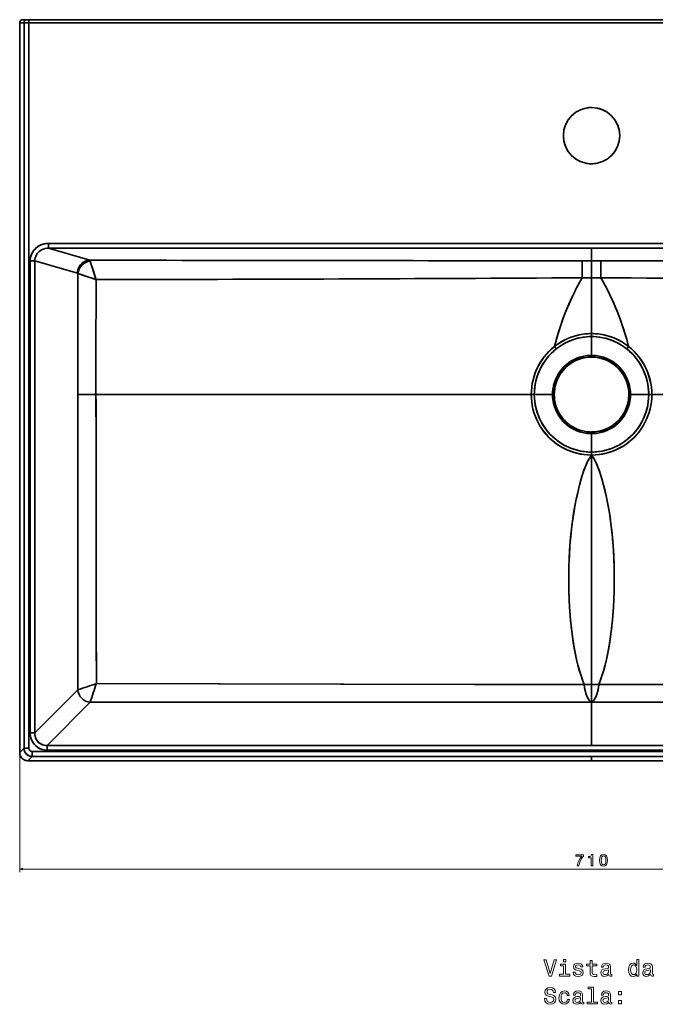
# Model space of a CAD drawing. Extents: x 239 to 1822, y 39 to 1326.
# Tile 1 of 4: x 239 to 634, y 39 to 651. Entities that reach past the tile are written whole.
import ezdxf

# ---------------------------------------------------------------- set-up
doc = ezdxf.new("R2010")
doc.units = 0

msp = doc.modelspace()

# ---------------------------------------------------------------- linework, layer by layer
at = {"color": 7, "lineweight": 35}
for p, q in [((239.33, 195.53), (239.33, 648.62)), ((239.33, 648.62), (239.33, 195.53)), ((947.7, 650.65), (241.34, 650.65)), ((242.01, 198.22), (242.01, 648.62)), ((242.01, 198.22), (242.01, 648.62)), ((944.01, 650.65), (245.03, 650.65)), ((245.03, 650.65), (944.01, 650.65)), ((944.01, 648.62), (245.03, 648.62)), ((245.03, 648.62), (245.03, 198.22)), ((245.03, 198.22), (245.03, 648.62)), ((245.03, 648.62), (944.01, 648.62)), ((257.16, 511.75), (931.88, 511.75)), ((931.88, 511.75), (257.16, 511.75)), ((594.52, 508.73), (257.16, 508.73)), ((594.52, 508.73), (257.16, 508.73)), ((257.16, 508.73), (282.92, 501.32)), ((257.16, 508.73), (282.92, 501.32)), ((594.52, 508.73), (931.88, 508.73)), ((594.52, 508.73), (931.88, 508.73)), ((245.88, 207.7), (245.88, 500.86)), ((245.88, 500.86), (245.88, 207.7)), ((248.77, 500.86), (248.77, 207.7)), ((248.77, 500.86), (248.77, 207.7)), ((248.77, 500.86), (275.21, 493.25)), ((248.77, 500.86), (275.21, 493.25)), ((594.52, 490.39), (594.52, 455.74)), ((594.52, 490.39), (594.52, 455.74)), ((557.07, 417.89), (286.73, 417.89)), ((557.07, 417.89), (286.73, 417.89)), ((631.97, 417.89), (902.31, 417.89)), ((631.97, 417.89), (902.31, 417.89)), ((594.52, 380.29), (594.52, 237.87)), ((594.52, 380.29), (594.52, 237.87)), ((275.43, 234.5), (248.77, 207.7)), ((275.43, 234.5), (248.77, 207.7)), ((283.14, 226.75), (256.47, 199.95)), ((283.14, 226.75), (256.47, 199.95)), ((594.52, 226.89), (594.52, 199.95)), ((594.52, 226.89), (594.52, 199.95)), ((247.04, 196.2), (942, 196.2)), ((942, 196.2), (247.04, 196.2)), ((256.47, 199.95), (594.52, 199.95)), ((256.47, 199.95), (594.52, 199.95)), ((932.57, 197.05), (256.47, 197.05)), ((256.47, 197.05), (932.57, 197.05)), ((932.57, 199.95), (594.52, 199.95)), ((932.57, 199.95), (594.52, 199.95)), ((594.52, 190.47), (244.36, 190.47)), ((244.36, 190.47), (594.52, 190.47)), ((594.52, 193.16), (247.04, 193.16)), ((594.52, 193.16), (247.04, 193.16)), ((594.52, 193.16), (942, 193.16)), ((594.52, 193.16), (942, 193.16)), ((594.52, 190.47), (944.68, 190.47)), ((594.52, 190.47), (944.68, 190.47))]:
    msp.add_line(p, q, dxfattribs=at)
at = {"color": 7, "lineweight": 35, "ltscale": 0.067005}
msp.add_line((239.33, 648.62), (242.01, 648.62), dxfattribs=at)
msp.add_line((239.33, 648.62), (242.01, 648.62), dxfattribs=at)
at = {"color": 7, "lineweight": 35, "ltscale": 0.066984}
for p, q in [((244.02, 650.65), (241.34, 650.65)), ((241.34, 650.65), (244.02, 650.65))]:
    msp.add_line(p, q, dxfattribs=at)
at = {"color": 7, "lineweight": 35, "ltscale": 0.075509}
for p, q in [((242.01, 648.62), (245.03, 648.62)), ((242.01, 648.62), (245.03, 648.62)), ((245.03, 198.22), (242.01, 198.22)), ((245.03, 198.22), (242.01, 198.22))]:
    msp.add_line(p, q, dxfattribs=at)
at = {"color": 7, "lineweight": 35, "ltscale": 0.025169}
for p, q in [((245.03, 650.65), (244.02, 650.65)), ((244.02, 650.65), (245.03, 650.65))]:
    msp.add_line(p, q, dxfattribs=at)
at = {"color": 7, "lineweight": 35, "ltscale": 0.0506}
msp.add_line((245.03, 650.65), (245.03, 648.62), dxfattribs=at)
msp.add_line((245.03, 650.65), (245.03, 648.62), dxfattribs=at)
at = {"color": 7, "lineweight": 35, "ltscale": 0.25175}
for p, q in [((448.5, 650.65), (438.43, 650.65)), ((438.43, 650.65), (448.5, 650.65)), ((448.5, 650.65), (458.57, 650.65)), ((458.57, 650.65), (448.5, 650.65)), ((458.57, 650.65), (468.64, 650.65)), ((468.64, 650.65), (458.57, 650.65))]:
    msp.add_line(p, q, dxfattribs=at)
at = {"color": 7, "lineweight": 35, "ltscale": 0.075612}
msp.add_line((257.16, 511.75), (257.16, 508.73), dxfattribs=at)
msp.add_line((257.16, 511.75), (257.16, 508.73), dxfattribs=at)
at = {"color": 7, "lineweight": 35, "ltscale": 0.194815}
msp.add_line((594.52, 500.93), (594.52, 508.73), dxfattribs=at)
msp.add_line((594.52, 500.93), (594.52, 508.73), dxfattribs=at)
at = {"color": 7, "lineweight": 35, "ltscale": 0.072225}
for p, q in [((245.88, 500.86), (248.77, 500.86)), ((245.88, 500.86), (248.77, 500.86)), ((245.88, 207.7), (248.77, 207.7)), ((245.88, 207.7), (248.77, 207.7))]:
    msp.add_line(p, q, dxfattribs=at)
at = {"color": 7, "lineweight": 35, "ltscale": 0.144421}
for q in [(588.74, 500.93), (588.74, 500.93), (600.3, 500.93), (600.3, 500.93)]:
    msp.add_line((594.52, 500.93), q, dxfattribs=at)
at = {"color": 7, "lineweight": 35, "ltscale": 0.263553}
msp.add_line((594.52, 500.93), (594.52, 490.39), dxfattribs=at)
msp.add_line((594.52, 500.93), (594.52, 490.39), dxfattribs=at)
at = {"color": 7, "lineweight": 35, "ltscale": 0.146175}
for p, q in [((594.52, 490.39), (588.67, 490.39)), ((588.67, 490.39), (594.52, 490.39)), ((594.52, 490.39), (600.37, 490.39)), ((600.37, 490.39), (594.52, 490.39))]:
    msp.add_line(p, q, dxfattribs=at)
at = {"color": 7, "lineweight": 35, "ltscale": 0.046114}
msp.add_line((594.52, 455.74), (594.52, 453.89), dxfattribs=at)
msp.add_line((594.52, 455.74), (594.52, 453.89), dxfattribs=at)
at = {"color": 7, "lineweight": 35, "ltscale": 0.292592}
msp.add_line((594.52, 442.19), (594.52, 453.89), dxfattribs=at)
msp.add_line((594.52, 442.19), (594.52, 453.89), dxfattribs=at)
at = {"color": 7, "lineweight": 35, "ltscale": 0.025607}
for p, q in [((594.52, 442.19), (594.52, 441.16)), ((594.52, 442.19), (594.52, 441.16)), ((594.52, 393.59), (594.52, 394.61)), ((594.52, 393.59), (594.52, 394.61))]:
    msp.add_line(p, q, dxfattribs=at)
at = {"color": 7, "lineweight": 35, "ltscale": 0.047937}
for p, q in [((557.07, 417.89), (558.99, 417.89)), ((631.97, 417.89), (630.05, 417.89))]:
    msp.add_line(p, q, dxfattribs=at)
at = {"color": 7, "lineweight": 35, "ltscale": 0.047914}
for p, q in [((557.07, 417.89), (558.99, 417.89)), ((631.97, 417.89), (630.05, 417.89))]:
    msp.add_line(p, q, dxfattribs=at)
at = {"color": 7, "lineweight": 35, "ltscale": 0.283781}
for p, q in [((558.99, 417.89), (570.34, 417.89)), ((558.99, 417.89), (570.34, 417.89)), ((630.05, 417.89), (618.7, 417.89))]:
    msp.add_line(p, q, dxfattribs=at)
at = {"color": 7, "lineweight": 35, "ltscale": 0.025481}
for p, q in [((570.34, 417.89), (571.36, 417.89)), ((618.7, 417.89), (617.68, 417.89))]:
    msp.add_line(p, q, dxfattribs=at)
at = {"color": 7, "lineweight": 35, "ltscale": 0.025479}
for p, q in [((570.34, 417.89), (571.36, 417.89)), ((618.7, 417.89), (617.68, 417.89))]:
    msp.add_line(p, q, dxfattribs=at)
at = {"color": 7, "lineweight": 35, "ltscale": 0.015443}
msp.add_line((617.68, 417.89), (618.3, 417.89), dxfattribs=at)
msp.add_line((617.68, 417.89), (618.3, 417.89), dxfattribs=at)
at = {"color": 7, "lineweight": 35, "ltscale": 0.28378}
msp.add_line((630.05, 417.89), (618.7, 417.89), dxfattribs=at)
at = {"color": 7, "lineweight": 35, "ltscale": 0.285935}
msp.add_line((594.52, 393.59), (594.52, 382.15), dxfattribs=at)
msp.add_line((594.52, 393.59), (594.52, 382.15), dxfattribs=at)
at = {"color": 7, "lineweight": 35, "ltscale": 0.046412}
msp.add_line((594.52, 380.29), (594.52, 382.15), dxfattribs=at)
msp.add_line((594.52, 380.29), (594.52, 382.15), dxfattribs=at)
at = {"color": 7, "lineweight": 35, "ltscale": 0.02552}
msp.add_line((594.52, 381.07), (594.52, 382.09), dxfattribs=at)
msp.add_line((594.52, 381.07), (594.52, 382.09), dxfattribs=at)
at = {"color": 7, "lineweight": 35, "ltscale": 0.191709}
msp.add_line((594.52, 381.07), (594.52, 373.4), dxfattribs=at)
msp.add_line((594.52, 381.07), (594.52, 373.4), dxfattribs=at)
at = {"color": 7, "lineweight": 35, "ltscale": 0.114047}
for p, q in [((589.96, 237.87), (594.52, 237.87)), ((594.52, 237.87), (589.96, 237.87)), ((594.52, 237.87), (599.08, 237.87)), ((599.08, 237.87), (594.52, 237.87))]:
    msp.add_line(p, q, dxfattribs=at)
at = {"color": 7, "lineweight": 35, "ltscale": 0.274509}
msp.add_line((594.52, 237.87), (594.52, 226.89), dxfattribs=at)
msp.add_line((594.52, 237.87), (594.52, 226.89), dxfattribs=at)
at = {"color": 7, "lineweight": 35, "ltscale": 0.094996}
msp.add_line((242.01, 198.22), (239.33, 195.53), dxfattribs=at)
msp.add_line((242.01, 198.22), (239.33, 195.53), dxfattribs=at)
at = {"color": 7, "lineweight": 35, "ltscale": 0.075883}
msp.add_line((247.04, 196.2), (247.04, 193.16), dxfattribs=at)
msp.add_line((247.04, 196.2), (247.04, 193.16), dxfattribs=at)
at = {"color": 7, "lineweight": 35, "ltscale": 0.072583}
msp.add_line((256.47, 197.05), (256.47, 199.95), dxfattribs=at)
msp.add_line((256.47, 197.05), (256.47, 199.95), dxfattribs=at)
at = {"color": 7, "lineweight": 13}
for p, q in [((239.33, 193.53), (239.33, 121.22)), ((239.33, 123.22), (949.71, 123.22))]:
    msp.add_line(p, q, dxfattribs=at)
at = {"color": 7, "lineweight": 35, "ltscale": 0.094995}
msp.add_line((247.04, 193.16), (244.36, 190.47), dxfattribs=at)
msp.add_line((247.04, 193.16), (244.36, 190.47), dxfattribs=at)
at = {"color": 7, "lineweight": 35, "ltscale": 0.067338}
msp.add_line((594.52, 190.47), (594.52, 193.16), dxfattribs=at)
msp.add_line((594.52, 190.47), (594.52, 193.16), dxfattribs=at)
at = {"color": 7, "lineweight": 35}
for points in [[(245.88, 500.86), (245.93, 501.98), (246.11, 503.08), (246.4, 504.16), (246.8, 505.21), (247.31, 506.21), (247.93, 507.16), (248.64, 508.03), (249.44, 508.84), (250.32, 509.55), (251.27, 510.17), (252.31, 510.71), (253.39, 511.14), (254.51, 511.45), (255.66, 511.65), (256.82, 511.74), (257.16, 511.75)], [(245.88, 500.86), (245.93, 501.93), (246.09, 502.99), (246.35, 504.03), (246.72, 505.03), (247.19, 505.99), (247.83, 507.02), (248.58, 507.97), (249.44, 508.83), (250.38, 509.59), (251.42, 510.26), (252.53, 510.81), (253.7, 511.23), (254.9, 511.53), (256.02, 511.7), (257.16, 511.75)], [(248.77, 500.86), (248.82, 501.82), (248.99, 502.77), (249.29, 503.68), (249.69, 504.55), (250.21, 505.37), (250.82, 506.11), (251.53, 506.77), (252.3, 507.34), (253.19, 507.84), (254.14, 508.24), (255.13, 508.51), (256.14, 508.68), (257.16, 508.73)], [(248.77, 500.86), (248.82, 501.82), (248.99, 502.77), (249.29, 503.68), (249.69, 504.56), (250.21, 505.37), (250.83, 506.11), (251.53, 506.77), (252.31, 507.34), (253.2, 507.85), (254.14, 508.24), (255.13, 508.51), (256.14, 508.68), (257.16, 508.73)], [(282.92, 501.32), (282.02, 501.24), (281.14, 501.05), (280.28, 500.76), (279.46, 500.37), (278.63, 499.84), (277.87, 499.22), (277.19, 498.5), (276.6, 497.7), (276.1, 496.84), (275.73, 495.99), (275.46, 495.1), (275.29, 494.18), (275.21, 493.25)], [(275.21, 493.25), (275.3, 494.25), (275.5, 495.24), (275.81, 496.19), (276.23, 497.1), (276.76, 497.95), (277.34, 498.68), (278, 499.33), (278.72, 499.91), (279.51, 500.4), (280.32, 500.78), (281.16, 501.06), (282.03, 501.24), (282.92, 501.32)], [(283.15, 500.76), (283.41, 499.85), (284.16, 497.38), (285.79, 492.26), (286.48, 490.15), (286.78, 489.24)], [(286.78, 489.24), (286.7, 489.49), (286.38, 490.46), (284.7, 495.65), (283.58, 499.28), (283.15, 500.76)], [(588.67, 490.39), (588.69, 497.06), (588.72, 499.62), (588.74, 500.93)], [(588.67, 490.39), (588.69, 497.06), (588.72, 499.62), (588.74, 500.93)], [(600.37, 490.39), (600.34, 497.06), (600.32, 499.62), (600.3, 500.93)], [(600.37, 490.39), (600.34, 497.06), (600.32, 499.62), (600.3, 500.93)], [(286.78, 489.24), (286.25, 489.42), (281.58, 490.99), (276.99, 492.55), (275.49, 493.07)], [(286.78, 489.24), (286.51, 489.33), (285.45, 489.69), (279.04, 491.85), (275.49, 493.07)], [(571.49, 447.69), (572.68, 452.17), (574, 456.6), (575.43, 461), (576.79, 464.81), (578.23, 468.58), (579.76, 472.32), (581.38, 476.01), (582.49, 478.44), (583.65, 480.84), (584.86, 483.27), (586.1, 485.67), (588.67, 490.39)], [(571.49, 447.69), (572.84, 452.72), (573.58, 455.22), (574.35, 457.71), (575.43, 461), (576.99, 465.35), (578.66, 469.66), (580.45, 473.92), (582.35, 478.12), (584.36, 482.27), (586.47, 486.37), (588.67, 490.39)], [(617.55, 447.69), (616.2, 452.72), (615.46, 455.22), (614.69, 457.71), (613.61, 461), (612.05, 465.35), (610.38, 469.66), (608.59, 473.92), (606.69, 478.12), (604.68, 482.27), (602.57, 486.37), (600.37, 490.39)], [(617.55, 447.69), (616.36, 452.17), (615.04, 456.6), (613.61, 461), (612.25, 464.81), (610.81, 468.58), (609.28, 472.32), (607.66, 476.01), (606.55, 478.44), (605.39, 480.84), (604.18, 483.27), (602.94, 485.67), (600.37, 490.39)], [(594.52, 455.74), (592.39, 455.67), (590.26, 455.49), (588.12, 455.18), (585.98, 454.73), (583.84, 454.16), (581.71, 453.44), (579.72, 452.64), (577.75, 451.71), (575.79, 450.64), (573.85, 449.42), (572.66, 448.59), (571.49, 447.69)], [(571.49, 447.69), (572.5, 448.47), (573.53, 449.2), (574.6, 449.91), (575.67, 450.57), (576.76, 451.19), (577.85, 451.76), (579.01, 452.32), (580.16, 452.83), (581.34, 453.3), (582.51, 453.73), (584.73, 454.41), (586.93, 454.95), (589.12, 455.34), (591.23, 455.59), (593.33, 455.72), (594.52, 455.74)], [(572.64, 446.23), (573.63, 446.98), (574.61, 447.68), (575.64, 448.36), (576.66, 448.99), (577.72, 449.59), (578.79, 450.15), (579.9, 450.69), (581.02, 451.18), (582.12, 451.62), (583.21, 452.01), (585.39, 452.68), (587.44, 453.17), (589.49, 453.53), (591.52, 453.76), (593.02, 453.86), (594.52, 453.89)], [(594.52, 455.74), (596.65, 455.67), (598.78, 455.49), (600.92, 455.18), (603.06, 454.73), (605.2, 454.16), (607.33, 453.44), (609.32, 452.64), (611.29, 451.71), (613.25, 450.64), (615.19, 449.42), (616.38, 448.59), (617.55, 447.69)], [(617.55, 447.69), (616.54, 448.47), (615.51, 449.2), (614.44, 449.91), (613.37, 450.57), (612.28, 451.19), (611.19, 451.76), (610.03, 452.32), (608.88, 452.83), (607.7, 453.3), (606.53, 453.73), (604.31, 454.41), (602.11, 454.95), (599.92, 455.34), (597.81, 455.59), (595.71, 455.72), (594.52, 455.74)], [(616.39, 446.23), (615.41, 446.98), (614.43, 447.68), (613.4, 448.36), (612.38, 448.99), (611.32, 449.59), (610.25, 450.15), (609.13, 450.69), (608.02, 451.18), (606.92, 451.62), (605.83, 452.01), (603.65, 452.68), (601.6, 453.17), (599.55, 453.53), (597.52, 453.76), (596.02, 453.86), (594.52, 453.89)], [(557.07, 417.89), (557.15, 420.17), (557.36, 422.44), (557.7, 424.69), (558.18, 426.92), (558.79, 429.12), (559.53, 431.28), (560.39, 433.39), (561.38, 435.44), (562.49, 437.44), (563.73, 439.36), (565.07, 441.21), (566.52, 442.98), (568.08, 444.65), (569.74, 446.22), (571.49, 447.69)], [(571.49, 447.69), (569.76, 446.25), (568.12, 444.69), (566.58, 443.05), (565.15, 441.31), (563.81, 439.49), (562.59, 437.6), (561.48, 435.63), (560.49, 433.61), (559.6, 431.47), (558.84, 429.29), (558.21, 427.06), (557.72, 424.8), (557.37, 422.51), (557.15, 420.2), (557.07, 417.89)], [(617.55, 447.69), (619.28, 446.25), (620.91, 444.69), (622.45, 443.05), (623.89, 441.31), (625.23, 439.49), (626.45, 437.6), (627.56, 435.63), (628.55, 433.61), (629.44, 431.47), (630.2, 429.29), (630.82, 427.06), (631.32, 424.8), (631.67, 422.51), (631.89, 420.2), (631.97, 417.89)], [(631.97, 417.89), (631.89, 420.17), (631.68, 422.44), (631.34, 424.69), (630.86, 426.92), (630.25, 429.12), (629.51, 431.28), (628.65, 433.39), (627.66, 435.44), (626.54, 437.44), (625.31, 439.36), (623.97, 441.21), (622.52, 442.98), (620.96, 444.65), (619.3, 446.22), (617.55, 447.69)], [(572.64, 446.23), (570.97, 444.81), (569.38, 443.29), (567.89, 441.67), (566.5, 439.96), (565.21, 438.17), (564.04, 436.31), (562.98, 434.38), (562.04, 432.39), (561.25, 430.41), (560.57, 428.39), (560.01, 426.34), (559.57, 424.25), (559.26, 422.14), (559.06, 420.02), (558.99, 417.89)], [(572.64, 446.23), (571.05, 444.88), (569.53, 443.44), (568.1, 441.91), (566.76, 440.3), (565.52, 438.62), (564.37, 436.87), (563.33, 435.05), (562.39, 433.15), (561.55, 431.2), (560.83, 429.21), (560.23, 427.18), (559.74, 425.11), (559.37, 423.03), (559.13, 420.92), (559.03, 419.4), (558.99, 417.89)], [(570.34, 417.89), (570.41, 419.77), (570.63, 421.64), (570.99, 423.49), (571.49, 425.31), (572.13, 427.08), (572.91, 428.79), (573.79, 430.41), (574.8, 431.95), (575.92, 433.41), (577.14, 434.79), (578.47, 436.06), (579.89, 437.23), (581.39, 438.29), (582.96, 439.23), (584.6, 440.05), (586.3, 440.74), (588.05, 441.3), (589.83, 441.73), (591.65, 442.02), (593.47, 442.17), (594.52, 442.19)], [(594.52, 442.19), (592.65, 442.12), (590.79, 441.9), (588.96, 441.54), (587.15, 441.03), (585.4, 440.39), (583.69, 439.62), (582.05, 438.71), (580.49, 437.68), (579, 436.53), (577.62, 435.26), (576.33, 433.9), (575.15, 432.44), (574.09, 430.89), (573.15, 429.26), (572.34, 427.56), (571.66, 425.8), (571.12, 424), (570.72, 422.16), (570.51, 420.74), (570.38, 419.32), (570.34, 417.89)], [(571.36, 417.89), (571.43, 419.73), (571.65, 421.56), (572.01, 423.37), (572.51, 425.14), (573.15, 426.87), (573.93, 428.54), (574.83, 430.15), (575.86, 431.67), (577, 433.11), (578.26, 434.46), (579.61, 435.7), (581.06, 436.83), (582.59, 437.84), (584.2, 438.72), (585.87, 439.48), (587.59, 440.1), (589.36, 440.58), (591.17, 440.92), (592.84, 441.1), (594.52, 441.16)], [(594.52, 441.16), (592.69, 441.09), (590.87, 440.87), (589.08, 440.51), (587.32, 440.01), (585.6, 439.37), (583.94, 438.59), (582.34, 437.69), (580.82, 436.66), (579.39, 435.51), (578.05, 434.26), (576.82, 432.9), (575.69, 431.44), (574.68, 429.9), (573.8, 428.29), (573.05, 426.61), (572.43, 424.87), (571.95, 423.09), (571.61, 421.28), (571.42, 419.59), (571.36, 417.89)], [(618.7, 417.89), (618.63, 419.77), (618.41, 421.64), (618.05, 423.49), (617.55, 425.31), (616.9, 427.08), (616.13, 428.79), (615.24, 430.41), (614.24, 431.95), (613.12, 433.41), (611.9, 434.79), (610.57, 436.06), (609.15, 437.23), (607.65, 438.29), (606.08, 439.23), (604.43, 440.05), (602.74, 440.74), (600.99, 441.3), (599.2, 441.73), (597.39, 442.02), (595.57, 442.17), (594.52, 442.19)], [(594.52, 442.19), (596.39, 442.12), (598.25, 441.9), (600.08, 441.54), (601.89, 441.03), (603.64, 440.39), (605.35, 439.62), (606.99, 438.71), (608.55, 437.68), (610.03, 436.53), (611.42, 435.26), (612.71, 433.9), (613.89, 432.44), (614.95, 430.89), (615.89, 429.26), (616.7, 427.56), (617.38, 425.8), (617.92, 424), (618.32, 422.16), (618.53, 420.74), (618.66, 419.32), (618.7, 417.89)], [(594.52, 441.16), (596.35, 441.09), (598.17, 440.87), (599.96, 440.51), (601.72, 440.01), (603.44, 439.37), (605.1, 438.59), (606.7, 437.69), (608.21, 436.66), (609.65, 435.51), (610.99, 434.26), (612.22, 432.9), (613.35, 431.44), (614.36, 429.9), (615.24, 428.29), (615.99, 426.61), (616.61, 424.87), (617.09, 423.09), (617.43, 421.28), (617.62, 419.59), (617.68, 417.89)], [(616.39, 446.23), (617.99, 444.88), (619.51, 443.44), (620.94, 441.91), (622.28, 440.3), (623.52, 438.62), (624.67, 436.87), (625.71, 435.05), (626.65, 433.15), (627.49, 431.2), (628.21, 429.21), (628.81, 427.18), (629.3, 425.11), (629.67, 423.03), (629.91, 420.92), (630.01, 419.4), (630.05, 417.89)], [(616.39, 446.23), (618.07, 444.81), (619.66, 443.29), (621.15, 441.67), (622.54, 439.96), (623.83, 438.17), (625, 436.31), (626.06, 434.38), (627, 432.39), (627.79, 430.41), (628.47, 428.39), (629.03, 426.34), (629.47, 424.25), (629.78, 422.14), (629.98, 420.02), (630.05, 417.89)], [(557.07, 417.89), (557.14, 415.63), (557.34, 413.38), (557.68, 411.14), (558.15, 408.93), (558.75, 406.76), (559.48, 404.62), (560.34, 402.53), (561.32, 400.5), (562.41, 398.53), (563.63, 396.63), (564.95, 394.8), (566.39, 393.06), (567.92, 391.41), (569.55, 389.86), (571.27, 388.4), (573.07, 387.06), (574.95, 385.82), (576.9, 384.7), (578.91, 383.7), (580.97, 382.83), (583.09, 382.08), (585.25, 381.45), (587.44, 380.96), (589.65, 380.61), (592.08, 380.37), (594.52, 380.29)], [(557.07, 417.89), (557.14, 415.63), (557.34, 413.38), (557.68, 411.15), (558.15, 408.94), (558.75, 406.76), (559.48, 404.62), (560.33, 402.53), (561.31, 400.5), (562.43, 398.5), (563.67, 396.57), (565.02, 394.72), (566.48, 392.96), (568.04, 391.29), (569.71, 389.72), (571.46, 388.25), (573.27, 386.92), (575.16, 385.7), (577.11, 384.59), (579.13, 383.6), (581.2, 382.74), (583.33, 382), (585.49, 381.39), (587.68, 380.92), (589.95, 380.57), (592.23, 380.36), (594.52, 380.29)], [(558.99, 417.89), (559.06, 415.69), (559.26, 413.49), (559.59, 411.32), (560.06, 409.17), (560.66, 407.05), (561.39, 404.97), (562.25, 402.94), (563.22, 400.97), (564.32, 399.07), (565.53, 397.23), (566.85, 395.48), (568.27, 393.81), (569.8, 392.23), (571.42, 390.74), (573.13, 389.36), (574.91, 388.09), (576.78, 386.94), (578.7, 385.9), (580.69, 384.98), (582.73, 384.18), (584.82, 383.52), (586.94, 382.98), (589.1, 382.57), (591.27, 382.3), (592.89, 382.19), (594.52, 382.15)], [(594.52, 382.15), (592.3, 382.22), (590.09, 382.43), (587.89, 382.78), (585.72, 383.27), (583.59, 383.89), (581.5, 384.65), (579.46, 385.53), (577.47, 386.54), (575.56, 387.68), (573.71, 388.93), (571.95, 390.29), (570.28, 391.77), (568.7, 393.34), (567.23, 395.01), (565.86, 396.77), (564.6, 398.62), (563.46, 400.54), (562.44, 402.53), (561.55, 404.58), (560.78, 406.68), (560.15, 408.82), (559.64, 411.05), (559.28, 413.32), (559.06, 415.6), (558.99, 417.89)], [(570.34, 417.89), (570.41, 416.01), (570.63, 414.13), (570.99, 412.29), (571.49, 410.47), (572.13, 408.7), (572.91, 406.98), (573.79, 405.37), (574.8, 403.83), (575.92, 402.36), (577.14, 400.99), (578.47, 399.71), (579.89, 398.54), (581.39, 397.48), (582.96, 396.54), (584.6, 395.72), (586.3, 395.03), (588.05, 394.47), (589.83, 394.05), (591.65, 393.76), (593.47, 393.61), (594.52, 393.59)], [(594.52, 393.59), (592.65, 393.66), (590.79, 393.88), (588.96, 394.24), (587.15, 394.74), (585.4, 395.38), (583.69, 396.16), (582.05, 397.07), (580.49, 398.1), (579, 399.25), (577.62, 400.51), (576.33, 401.88), (575.15, 403.34), (574.09, 404.89), (573.15, 406.52), (572.34, 408.22), (571.66, 409.97), (571.12, 411.78), (570.72, 413.61), (570.51, 415.03), (570.38, 416.46), (570.34, 417.89)], [(594.52, 394.61), (592.69, 394.68), (590.87, 394.9), (589.08, 395.26), (587.32, 395.77), (585.6, 396.41), (583.94, 397.18), (582.34, 398.09), (580.82, 399.12), (579.39, 400.26), (578.05, 401.52), (576.82, 402.88), (575.69, 404.33), (574.68, 405.87), (573.8, 407.49), (573.05, 409.17), (572.43, 410.9), (571.95, 412.68), (571.61, 414.49), (571.42, 416.19), (571.36, 417.89)], [(594.52, 394.61), (592.69, 394.68), (590.87, 394.9), (589.08, 395.26), (587.32, 395.77), (585.6, 396.41), (583.94, 397.18), (582.34, 398.09), (580.82, 399.12), (579.39, 400.26), (578.05, 401.52), (576.82, 402.88), (575.69, 404.33), (574.68, 405.87), (573.8, 407.49), (573.05, 409.17), (572.43, 410.9), (571.95, 412.68), (571.61, 414.49), (571.42, 416.19), (571.36, 417.89)], [(630.05, 417.89), (629.98, 415.69), (629.78, 413.49), (629.45, 411.32), (628.98, 409.17), (628.38, 407.05), (627.65, 404.97), (626.79, 402.94), (625.82, 400.97), (624.72, 399.07), (623.51, 397.23), (622.19, 395.48), (620.77, 393.81), (619.24, 392.23), (617.62, 390.74), (615.91, 389.36), (614.12, 388.09), (612.26, 386.94), (610.34, 385.9), (608.35, 384.98), (606.31, 384.18), (604.22, 383.52), (602.1, 382.98), (599.94, 382.57), (597.77, 382.3), (596.15, 382.19), (594.52, 382.15)], [(631.97, 417.89), (631.9, 415.63), (631.7, 413.38), (631.36, 411.15), (630.89, 408.94), (630.29, 406.76), (629.56, 404.62), (628.71, 402.53), (627.73, 400.5), (626.61, 398.5), (625.37, 396.57), (624.02, 394.72), (622.56, 392.96), (621, 391.29), (619.33, 389.72), (617.58, 388.25), (615.77, 386.92), (613.88, 385.7), (611.93, 384.59), (609.91, 383.6), (607.84, 382.74), (605.71, 382), (603.55, 381.39), (601.36, 380.92), (599.09, 380.57), (596.81, 380.36), (594.52, 380.29)], [(631.97, 417.89), (631.9, 415.63), (631.7, 413.38), (631.36, 411.14), (630.89, 408.93), (630.29, 406.76), (629.56, 404.62), (628.7, 402.53), (627.72, 400.5), (626.62, 398.53), (625.41, 396.63), (624.08, 394.8), (622.65, 393.06), (621.12, 391.41), (619.49, 389.86), (617.77, 388.4), (615.97, 387.06), (614.09, 385.82), (612.14, 384.7), (610.13, 383.7), (608.07, 382.83), (605.95, 382.08), (603.79, 381.45), (601.6, 380.96), (599.39, 380.61), (596.96, 380.37), (594.52, 380.29)], [(594.52, 393.59), (596.39, 393.66), (598.25, 393.88), (600.08, 394.24), (601.89, 394.74), (603.64, 395.38), (605.35, 396.16), (606.99, 397.07), (608.55, 398.1), (610.03, 399.25), (611.42, 400.51), (612.71, 401.88), (613.89, 403.34), (614.95, 404.89), (615.89, 406.52), (616.7, 408.22), (617.38, 409.97), (617.92, 411.78), (618.32, 413.61), (618.53, 415.03), (618.66, 416.46), (618.7, 417.89)], [(594.52, 394.61), (596.35, 394.68), (598.17, 394.9), (599.96, 395.26), (601.72, 395.77), (603.44, 396.41), (605.1, 397.18), (606.7, 398.09), (608.21, 399.12), (609.65, 400.26), (610.99, 401.52), (612.22, 402.88), (613.35, 404.33), (614.36, 405.87), (615.24, 407.49), (615.99, 409.17), (616.61, 410.9), (617.09, 412.68), (617.43, 414.49), (617.62, 416.19), (617.68, 417.89)], [(617.68, 417.89), (617.61, 416.05), (617.39, 414.21), (617.03, 412.41), (616.53, 410.63), (615.89, 408.9), (615.11, 407.23), (614.21, 405.63), (613.18, 404.1), (612.04, 402.66), (610.78, 401.32), (609.43, 400.08), (607.98, 398.95), (606.45, 397.94), (604.84, 397.05), (603.17, 396.3), (601.45, 395.68), (599.68, 395.2), (597.87, 394.86), (596.2, 394.67), (594.52, 394.61)], [(594.52, 382.15), (596.74, 382.22), (598.95, 382.43), (601.15, 382.78), (603.32, 383.27), (605.45, 383.89), (607.54, 384.65), (609.58, 385.53), (611.57, 386.54), (613.48, 387.68), (615.33, 388.93), (617.09, 390.29), (618.76, 391.77), (620.34, 393.34), (621.81, 395.01), (623.18, 396.77), (624.44, 398.62), (625.58, 400.54), (626.6, 402.53), (627.49, 404.58), (628.26, 406.68), (628.89, 408.82), (629.4, 411.05), (629.76, 413.32), (629.98, 415.6), (630.05, 417.89)], [(618.7, 417.89), (618.63, 416.01), (618.41, 414.13), (618.05, 412.29), (617.55, 410.47), (616.9, 408.7), (616.13, 406.98), (615.24, 405.37), (614.24, 403.83), (613.12, 402.36), (611.9, 400.99), (610.57, 399.71), (609.15, 398.54), (607.65, 397.48), (606.08, 396.54), (604.43, 395.72), (602.74, 395.03), (600.99, 394.47), (599.2, 394.05), (597.39, 393.76), (595.57, 393.61), (594.52, 393.59)], [(594.52, 380.29), (593.58, 378.88), (592.49, 377.08), (591.46, 374.94), (590.73, 373.21), (590.14, 371.68), (589.59, 370.13), (588.96, 368.23), (588.37, 366.32), (587.68, 363.95), (587.04, 361.57), (586.36, 358.83), (585.71, 356.08), (585.01, 352.87), (584.36, 349.65), (583.65, 345.69), (583.02, 341.72), (582.47, 337.74), (582.11, 334.74), (581.79, 331.74), (581.44, 328.03), (581.14, 324.32), (580.89, 320.39), (580.68, 316.46), (580.47, 309.79), (580.4, 303.11), (580.48, 296.42), (580.71, 289.74), (580.88, 286.4), (581.09, 283.07), (581.53, 277.69), (582.05, 272.55), (582.69, 267.41), (583.4, 262.71), (584.18, 258.3), (585.04, 254.14), (586.03, 250), (586.58, 247.94), (587.17, 245.9), (588.02, 243.19), (588.95, 240.51), (589.96, 237.87)], [(589.96, 237.87), (588.87, 240.73), (587.84, 243.74), (586.91, 246.79), (586.06, 249.87), (585.24, 253.26), (584.5, 256.66), (583.74, 260.71), (583.27, 263.48), (582.85, 266.26), (582.45, 269.24), (582.09, 272.21), (581.5, 278), (581.28, 280.64), (580.92, 285.74), (580.66, 290.84), (580.49, 295.95), (580.43, 298.7), (580.4, 304.82), (580.51, 311.46), (580.76, 318.09), (581.09, 323.64), (581.53, 329.04), (582.06, 334.27), (582.67, 339.23), (583.4, 344.17), (584.19, 348.74), (585.24, 353.94), (585.97, 357.19), (587.01, 361.44), (587.73, 364.14), (588.74, 367.55), (589.82, 370.81), (590.56, 372.8), (591.32, 374.62), (592.27, 376.66), (592.56, 377.22), (593.17, 378.27), (593.63, 378.94), (594.52, 380.29)], [(594.52, 380.29), (595.46, 378.88), (596.55, 377.08), (597.58, 374.94), (598.31, 373.21), (598.9, 371.68), (599.45, 370.13), (600.08, 368.23), (600.67, 366.32), (601.36, 363.95), (602, 361.57), (602.68, 358.83), (603.33, 356.08), (604.03, 352.87), (604.68, 349.65), (605.39, 345.69), (606.02, 341.72), (606.57, 337.74), (606.93, 334.74), (607.25, 331.74), (607.6, 328.03), (607.9, 324.32), (608.15, 320.39), (608.35, 316.46), (608.57, 309.79), (608.64, 303.11), (608.56, 296.42), (608.33, 289.74), (608.16, 286.4), (607.94, 283.07), (607.51, 277.69), (606.99, 272.55), (606.35, 267.41), (605.64, 262.71), (604.86, 258.3), (604, 254.14), (603.01, 250), (602.46, 247.94), (601.87, 245.9), (601.02, 243.19), (600.09, 240.51), (599.08, 237.87)], [(599.08, 237.87), (600.17, 240.73), (601.2, 243.74), (602.13, 246.79), (602.98, 249.87), (603.8, 253.26), (604.54, 256.66), (605.3, 260.71), (605.76, 263.48), (606.18, 266.26), (606.59, 269.24), (606.95, 272.21), (607.54, 278), (607.76, 280.64), (608.12, 285.74), (608.38, 290.84), (608.55, 295.95), (608.6, 298.7), (608.64, 304.82), (608.53, 311.46), (608.28, 318.09), (607.95, 323.64), (607.51, 329.04), (606.98, 334.27), (606.37, 339.23), (605.64, 344.17), (604.85, 348.74), (603.8, 353.94), (603.07, 357.19), (602.03, 361.44), (601.3, 364.14), (600.3, 367.55), (599.21, 370.81), (598.47, 372.8), (597.72, 374.62), (596.77, 376.66), (596.48, 377.22), (595.87, 378.27), (595.41, 378.94), (594.52, 380.29)], [(286.97, 238.35), (438.61, 238.06), (521.85, 237.9), (559.58, 237.86), (589.96, 237.87)], [(589.96, 237.87), (531.31, 237.89), (523.18, 237.9), (440.67, 238.06), (286.97, 238.35)], [(589.96, 237.87), (590.25, 235.73), (590.45, 234.58), (590.7, 233.47), (590.93, 232.58), (591.19, 231.73), (591.45, 231), (591.74, 230.31), (592.05, 229.66), (592.38, 229.07), (592.86, 228.36), (593.39, 227.75), (593.96, 227.25), (594.52, 226.89)], [(594.52, 226.89), (593.86, 227.32), (593.24, 227.9), (592.66, 228.64), (592.25, 229.29), (591.8, 230.17), (591.39, 231.17), (591.02, 232.29), (590.77, 233.2), (590.54, 234.16), (590.17, 236.22), (589.96, 237.87)], [(599.08, 237.87), (598.79, 235.73), (598.59, 234.58), (598.34, 233.47), (598.11, 232.58), (597.85, 231.73), (597.59, 231), (597.3, 230.31), (596.99, 229.66), (596.66, 229.07), (596.18, 228.36), (595.65, 227.75), (595.08, 227.25), (594.52, 226.89)], [(594.52, 226.89), (595.18, 227.32), (595.8, 227.9), (596.38, 228.64), (596.79, 229.29), (597.24, 230.17), (597.65, 231.17), (598.02, 232.29), (598.27, 233.2), (598.5, 234.16), (598.87, 236.22), (599.08, 237.87)], [(599.08, 237.87), (657.73, 237.89), (665.86, 237.9), (748.37, 238.06), (902.07, 238.35)], [(902.07, 238.35), (750.43, 238.06), (667.19, 237.9), (629.46, 237.86), (599.08, 237.87)], [(283.14, 226.75), (438.99, 226.84), (558.11, 226.89), (594.52, 226.89)], [(283.14, 226.75), (438.99, 226.84), (558.11, 226.89), (594.52, 226.89)], [(905.9, 226.75), (750.05, 226.84), (630.93, 226.89), (594.52, 226.89)], [(905.9, 226.75), (750.05, 226.84), (630.93, 226.89), (594.52, 226.89)], [(256.47, 197.05), (255.35, 197.1), (254.24, 197.27), (253.15, 197.55), (252.1, 197.95), (251.1, 198.45), (250.11, 199.09), (249.21, 199.84), (248.4, 200.69), (247.69, 201.62), (247.11, 202.58), (246.65, 203.6), (246.29, 204.66), (246.04, 205.76), (245.91, 206.87), (245.88, 207.7)], [(256.47, 197.05), (255.39, 197.1), (254.31, 197.26), (253.25, 197.52), (252.23, 197.89), (251.25, 198.37), (250.27, 198.98), (249.37, 199.7), (248.55, 200.51), (247.83, 201.42), (247.22, 202.39), (246.7, 203.48), (246.3, 204.61), (246.04, 205.78), (245.9, 206.97), (245.88, 207.7)], [(256.47, 199.95), (255.48, 199.98), (254.5, 200.13), (253.55, 200.4), (252.64, 200.8), (251.8, 201.31), (251.09, 201.89), (250.45, 202.56), (249.91, 203.31), (249.47, 204.12), (249.14, 204.98), (248.91, 205.86), (248.79, 206.77), (248.77, 207.7)], [(256.47, 199.95), (255.54, 199.98), (254.62, 200.11), (253.72, 200.34), (252.86, 200.69), (252.05, 201.14), (251.31, 201.69), (250.65, 202.33), (250.08, 203.06), (249.6, 203.85), (249.23, 204.7), (248.97, 205.59), (248.81, 206.51), (248.77, 207.1), (248.77, 207.7)], [(247.04, 193.16), (246.25, 193.22), (245.48, 193.41), (244.75, 193.72), (244.07, 194.14), (243.47, 194.66), (242.96, 195.26), (242.55, 195.95), (242.25, 196.69), (242.06, 197.46), (242.01, 198.22)], [(239.33, 195.53), (239.39, 194.73), (239.58, 193.96), (239.88, 193.22), (240.3, 192.54), (240.81, 191.94), (241.42, 191.42), (242.1, 191.01), (242.83, 190.71), (243.61, 190.53), (244.36, 190.47)], [(239.33, 195.53), (239.37, 194.84), (239.51, 194.16), (239.74, 193.51), (240.06, 192.9), (240.45, 192.34), (240.92, 191.83), (241.45, 191.4), (242.04, 191.04), (242.78, 190.73), (243.56, 190.53), (244.36, 190.47)]]:
    msp.add_lwpolyline(points, dxfattribs=at)
at = {"color": 7, "lineweight": 13}
for points in [[(585.65, 125.22), (586.66, 125.22), (587, 126.88), (587.58, 128.44), (588.41, 129.88), (589.49, 131.23), (589.49, 132.07), (584.69, 132.07), (584.69, 131.15), (588.52, 131.15), (587.41, 129.79), (586.57, 128.36), (585.99, 126.85)], [(594.34, 125.22), (595.26, 125.22), (595.26, 132.27), (594.57, 132.27), (594.39, 131.65), (594.03, 131.24), (593.47, 131), (592.7, 130.92), (592.7, 130.2), (594.34, 130.2)], [(599.56, 128.64), (599.71, 127.05), (600.19, 125.92), (600.94, 125.24), (601.99, 125.02), (603.03, 125.24), (603.79, 125.92), (604.25, 127.05), (604.41, 128.64), (604.25, 130.21), (604.06, 130.84), (603.79, 131.35), (603.03, 132.04), (601.99, 132.27), (600.94, 132.04), (600.19, 131.34), (599.71, 130.21)], [(600.53, 128.64), (600.61, 129.86), (600.86, 130.74), (601.32, 131.25), (601.99, 131.43), (602.66, 131.25), (603.11, 130.74), (603.36, 129.86), (603.44, 128.64), (603.36, 127.41), (603.11, 126.53), (602.66, 126.01), (601.99, 125.84), (601.32, 126.01), (600.86, 126.53), (600.61, 127.41)], [(571.36, 66.79), (568.86, 58.27), (566.28, 66.79), (564.91, 66.79), (568.14, 56.77), (569.58, 56.77), (572.73, 66.79)], [(578.42, 57.84), (578.42, 64.25), (575.17, 64.25), (575.17, 63.17), (577.16, 63.17), (577.16, 57.84), (574.56, 57.84), (574.56, 56.77), (581.05, 56.77), (581.05, 57.84)], [(578.47, 67.12), (577.13, 67.12), (577.13, 65.68), (578.47, 65.68)], [(587.01, 61.28), (585.79, 61.57), (584.88, 61.9), (584.58, 62.58), (584.66, 63.05), (584.97, 63.4), (585.46, 63.62), (586.16, 63.7), (586.84, 63.62), (587.37, 63.36), (587.72, 62.97), (587.86, 62.45), (589.1, 62.45), (589.1, 62.48), (588.89, 63.41), (588.29, 64.15), (587.37, 64.61), (586.16, 64.78), (584.94, 64.61), (584.04, 64.13), (583.48, 63.43), (583.31, 62.54), (583.44, 61.67), (583.84, 61.07), (584.51, 60.63), (585.47, 60.33), (586.88, 59.99), (587.75, 59.62), (587.98, 59.34), (588.06, 58.9), (587.93, 58.37), (587.59, 57.97), (587.03, 57.71), (586.28, 57.62), (585.49, 57.71), (584.91, 58.01), (584.52, 58.5), (584.36, 59.18), (583.14, 59.18), (583.34, 58.03), (583.93, 57.19), (584.87, 56.69), (586.16, 56.5), (587.52, 56.69), (588.51, 57.19), (589.12, 58), (589.33, 59.05), (589.17, 59.96), (588.73, 60.58), (587.99, 60.98)], [(593.6, 63.17), (593.6, 59.29), (593.68, 58.04), (594.09, 57.18), (594.89, 56.67), (596.26, 56.5), (597.76, 56.57), (597.76, 57.67), (596.67, 57.58), (595.67, 57.69), (595.14, 58.05), (594.91, 58.66), (594.87, 59.51), (594.87, 63.17), (597.76, 63.17), (597.76, 64.25), (594.87, 64.25), (594.87, 66.51), (593.6, 66.51), (593.6, 64.25), (591.41, 64.25), (591.41, 63.17)], [(605.17, 57.78), (605.17, 57.74), (605.24, 57.25), (605.46, 56.9), (606.36, 56.63), (607.07, 56.74), (607.07, 57.72), (606.77, 57.68), (606.36, 57.87), (606.29, 58.44), (606.29, 62.45), (606.12, 63.47), (605.61, 64.19), (604.74, 64.62), (603.5, 64.78), (602.29, 64.61), (601.39, 64.12), (600.83, 63.36), (600.64, 62.35), (600.64, 62.26), (601.78, 62.26), (601.88, 62.87), (602.2, 63.3), (602.72, 63.56), (603.45, 63.66), (604.16, 63.59), (604.66, 63.37), (604.97, 63), (605.07, 62.48), (605.01, 61.87), (604.78, 61.57), (604.2, 61.43), (603.12, 61.31), (601.88, 61.05), (601, 60.59), (600.49, 59.87), (600.33, 58.8), (600.47, 57.85), (600.92, 57.15), (601.64, 56.7), (602.63, 56.54), (603.97, 56.84)], [(622.68, 57.97), (622.68, 56.77), (623.94, 56.77), (623.94, 67.12), (622.69, 67.12), (622.69, 63.33), (621.72, 64.42), (621.13, 64.68), (620.46, 64.78), (619.23, 64.5), (618.28, 63.69), (617.66, 62.39), (617.44, 60.65), (617.66, 58.9), (618.28, 57.59), (619.23, 56.77), (620.46, 56.5), (621.13, 56.6), (621.74, 56.86)], [(620.67, 63.65), (621.51, 63.44), (622.14, 62.88), (622.52, 61.94), (622.66, 60.65), (622.52, 59.34), (622.14, 58.4), (621.51, 57.82), (620.67, 57.64), (619.88, 57.82), (619.27, 58.4), (618.87, 59.35), (618.74, 60.65), (618.87, 61.93), (619.27, 62.87), (619.88, 63.44)], [(631.19, 57.78), (631.19, 57.74), (631.26, 57.25), (631.48, 56.9), (632.39, 56.63), (633.09, 56.74), (633.09, 57.72), (632.79, 57.68), (632.39, 57.87), (632.32, 58.44), (632.32, 62.45), (632.14, 63.47), (631.64, 64.19), (630.76, 64.62), (629.52, 64.78), (628.31, 64.61), (627.42, 64.12), (626.85, 63.36), (626.67, 62.35), (626.67, 62.26), (627.8, 62.26), (627.91, 62.87), (628.22, 63.3), (628.74, 63.56), (629.48, 63.66), (630.18, 63.59), (630.69, 63.37), (630.99, 63), (631.09, 62.48), (631.03, 61.87), (630.8, 61.57), (630.23, 61.43), (629.15, 61.31), (627.91, 61.05), (627.03, 60.59), (626.51, 59.87), (626.35, 58.8), (626.49, 57.85), (626.94, 57.15), (627.66, 56.7), (628.66, 56.54), (630, 56.84)], [(605.02, 59.48), (604.85, 58.73), (604.39, 58.16), (603.7, 57.78), (602.85, 57.65), (602.3, 57.72), (601.91, 57.95), (601.67, 58.36), (601.59, 58.92), (601.65, 59.42), (601.88, 59.78), (602.8, 60.19), (603.97, 60.36), (605.02, 60.71)], [(631.05, 59.48), (630.87, 58.73), (630.41, 58.16), (629.72, 57.78), (628.87, 57.65), (628.32, 57.72), (627.93, 57.95), (627.69, 58.36), (627.62, 58.92), (627.68, 59.42), (627.91, 59.78), (628.83, 60.19), (630, 60.36), (631.05, 60.71)], [(566.58, 42.79), (565.27, 42.79), (565.56, 41.27), (566.28, 40.14), (567.39, 39.47), (568.89, 39.22), (570.37, 39.45), (571.48, 40.09), (572.19, 41.08), (572.44, 42.39), (572.23, 43.57), (571.62, 44.34), (570.64, 44.84), (569.33, 45.22), (568.21, 45.49), (567.47, 45.81), (567.06, 46.27), (566.93, 46.99), (567.06, 47.64), (567.43, 48.13), (568.01, 48.46), (568.8, 48.57), (569.61, 48.43), (570.24, 48.04), (570.66, 47.39), (570.86, 46.51), (572.17, 46.51), (572.17, 46.54), (571.94, 47.9), (571.26, 48.9), (570.2, 49.54), (568.76, 49.75), (567.46, 49.54), (566.45, 48.93), (565.8, 48), (565.57, 46.79), (565.76, 45.71), (566.31, 44.97), (567.17, 44.48), (568.35, 44.11), (569.52, 43.77), (570.4, 43.46), (570.93, 43), (571.12, 42.25), (570.95, 41.48), (570.5, 40.91), (569.82, 40.55), (568.94, 40.43), (567.96, 40.59), (567.21, 41.05), (566.74, 41.8)], [(594.42, 48.77), (594.42, 40.56), (591.81, 40.56), (591.81, 39.5), (598.28, 39.5), (598.28, 40.56), (595.69, 40.56), (595.69, 49.84), (592.43, 49.84), (592.43, 48.77)], [(579.48, 44.67), (580.73, 44.67), (580.47, 45.82), (579.85, 46.73), (578.89, 47.29), (577.63, 47.51), (576.25, 47.22), (575.2, 46.41), (574.53, 45.1), (574.3, 43.34), (574.52, 41.6), (575.17, 40.3), (576.19, 39.5), (577.59, 39.22), (578.83, 39.44), (579.79, 40.04), (580.46, 40.99), (580.74, 42.26), (579.53, 42.26), (579.32, 41.45), (578.91, 40.85), (578.34, 40.48), (577.63, 40.36), (576.75, 40.55), (576.12, 41.12), (575.73, 42.06), (575.6, 43.39), (575.73, 44.68), (576.13, 45.62), (576.78, 46.2), (577.63, 46.4), (578.38, 46.27), (578.94, 45.94), (579.32, 45.39)], [(587.82, 40.5), (587.82, 40.46), (587.89, 39.97), (588.11, 39.62), (589.02, 39.35), (589.72, 39.47), (589.72, 40.45), (589.42, 40.4), (589.02, 40.59), (588.94, 41.17), (588.94, 45.17), (588.77, 46.2), (588.27, 46.92), (587.39, 47.35), (586.15, 47.51), (584.94, 47.33), (584.04, 46.84), (583.48, 46.08), (583.29, 45.07), (583.29, 44.99), (584.43, 44.99), (584.53, 45.59), (584.85, 46.02), (585.37, 46.28), (586.1, 46.38), (586.81, 46.31), (587.32, 46.09), (587.62, 45.72), (587.72, 45.2), (587.66, 44.6), (587.43, 44.29), (586.85, 44.15), (585.77, 44.03), (584.53, 43.77), (583.66, 43.31), (583.14, 42.59), (582.98, 41.53), (583.12, 40.58), (583.57, 39.87), (584.29, 39.42), (585.28, 39.26), (586.62, 39.57)], [(587.68, 42.2), (587.5, 41.45), (587.04, 40.88), (586.35, 40.5), (585.5, 40.37), (584.95, 40.45), (584.56, 40.68), (584.32, 41.08), (584.25, 41.64), (584.3, 42.15), (584.53, 42.51), (585.46, 42.91), (586.62, 43.08), (587.68, 43.43)], [(605.17, 40.5), (605.17, 40.46), (605.24, 39.97), (605.46, 39.62), (606.36, 39.35), (607.07, 39.47), (607.07, 40.45), (606.77, 40.4), (606.36, 40.59), (606.29, 41.17), (606.29, 45.17), (606.12, 46.2), (605.61, 46.92), (604.74, 47.35), (603.5, 47.51), (602.29, 47.33), (601.39, 46.84), (600.83, 46.08), (600.64, 45.07), (600.64, 44.99), (601.78, 44.99), (601.88, 45.59), (602.2, 46.02), (602.72, 46.28), (603.45, 46.38), (604.16, 46.31), (604.66, 46.09), (604.97, 45.72), (605.07, 45.2), (605.01, 44.6), (604.78, 44.29), (604.2, 44.15), (603.12, 44.03), (601.88, 43.77), (601, 43.31), (600.49, 42.59), (600.33, 41.53), (600.47, 40.58), (600.92, 39.87), (601.64, 39.42), (602.63, 39.26), (603.97, 39.57)], [(605.02, 42.2), (604.85, 41.45), (604.39, 40.88), (603.7, 40.5), (602.85, 40.37), (602.3, 40.45), (601.91, 40.68), (601.67, 41.08), (601.59, 41.64), (601.65, 42.15), (601.88, 42.51), (602.8, 42.91), (603.97, 43.08), (605.02, 43.43)], [(611.23, 45.09), (613.22, 45.09), (613.22, 47.23), (611.23, 47.23)], [(611.23, 39.5), (613.22, 39.5), (613.22, 41.64), (611.23, 41.64)]]:
    msp.add_lwpolyline(points, close=True, dxfattribs=at)
msp.add_lwpolyline([(241.26, 123.74), (239.33, 123.22), (241.26, 122.7)], dxfattribs=at)
at = {"color": 7, "lineweight": 35}
for centre, radius, start, end in [((241.35, 648.63), 2.02, 90.15751, 180.15575), ((241.35, 648.63), 2.02, 90.15708, 180.15619), ((244.03, 648.63), 2.02, 90.17168, 180.1706), ((244.03, 648.63), 2.02, 90.21847, 180.1238), ((594.52, 578.65), 17.5, 90, 270), ((594.52, 578.65), 17.5, 90.00001, 269.99999), ((594.53, 578.59), 17.56, 90.1009, 101.70788), ((594.52, 578.65), 17.5, 270, 90), ((594.52, 578.65), 17.5, 270, 90), ((594.51, 578.64), 17.51, 52.58568, 76.73639), ((594.53, 578.64), 17.52, 125.07672, 149.00194), ((594.5, 578.65), 17.52, 353.73936, 23.51737), ((594.54, 578.65), 17.52, 174.06587, 203.39488), ((594.51, 578.66), 17.52, 304.64372, 329.46404), ((594.52, 578.65), 17.5, 232.50222, 269.9963), ((594.51, 578.7), 17.55, 270.01776, 281.99541), ((699.15, 209275.61), 208774.71, 269.8857694, 269.9696988), ((699.15, 209275.78), 208774.88, 269.8857694, 269.9696988), ((489.89, 209275.78), 208774.88, 270.0302962, 270.1142324), ((489.89, 209275.61), 208774.71, 270.0302962, 270.1142324), ((275.01, 492.66), 0.631, 40.52163, 71.2635), ((275.01, 492.66), 0.631, 40.52163, 71.26349), ((-64128, 440.91), 64403.51, 359.9795301, 0.046404), ((-64127.53, 440.91), 64403.04, 359.9795298, 0.0464042), ((18840.36, 440.14), 18553.65, 179.848375, 180.06872), ((18840.43, 440.14), 18553.72, 179.848375, 180.06872), ((175.85, 69350.83), 68861.67, 270.0922938, 270.3434809), ((175.85, 69350.91), 68861.75, 270.0922938, 270.3434809), ((1013.18, 69350.83), 68861.67, 269.6565141, 269.907708), ((1013.19, 69350.91), 68861.75, 269.6565141, 269.907708), ((825.59, 647.16), 323.04, 218.13123, 218.46257), ((825.59, 647.16), 323.04, 218.13121, 218.46254), ((363.45, 647.16), 323.04, 321.53743, 321.86876), ((363.45, 647.16), 323.04, 321.53746, 321.8688), ((594.53, 418.08), 23.08, 96.61653, 108.39932), ((594.51, 418.06), 23.1, 44.81756, 89.97128), ((594.51, 418.07), 23.09, 64.13298, 78.00021), ((594.61, 417.96), 23.23, 125.08258, 141.84292), ((594.42, 417.95), 23.24, 35.332, 52.87693), ((594.74, 417.89), 23.38, 161.36984, 167.32853), ((594.29, 417.89), 23.39, 0.00113, 16.45124), ((-726604.38, 616.18), 726879.88, 359.96991446, 359.98437098), ((-726586, 616.17), 726861.52, 359.96991431, 359.9843712), ((286.1, 6220.95), 5803.06, 269.895379, 270.006145), ((286.78, 6974.27), 6556.38, 269.901499, 269.99954), ((212124.83, 619.94), 211838.21, 180.0546502, 180.1032128), ((212134.61, 619.95), 211847.98, 180.0546502, 180.1032128), ((594.79, 417.89), 23.43, 180.26587, 190.21538), ((594.25, 417.89), 23.43, 348.75481, 359.99128), ((594.6, 417.81), 23.22, 212.51123, 240.74073), ((594.43, 417.82), 23.23, 300.69767, 328.18201), ((594.52, 417.7), 23.09, 259.78624, 269.99091), ((594.52, 417.7), 23.08, 270.00813, 281.82689), ((-1476.22, 5497.57), 5546.91, 288.4085, 288.53414), ((-1501.2, 5572.36), 5625.77, 288.40934, 288.53322), ((5728.98, -1567.8), 5733.9, 161.639473, 161.761501), ((5808.47, -1594.09), 5817.62, 161.640388, 161.760654), ((247.05, 198.21), 2.02, 179.83141, 269.84085), ((247.05, 198.21), 2.02, 179.83089, 269.84134)]:
    msp.add_arc(centre, radius, start, end, dxfattribs=at)
for centre, major_axis, ratio, start_param, end_param in [((283.19, 493.07), (-5.74, -5.68), 0.913189, 3.982233, 5.456936), ((283.19, 493.07), (-5.74, -5.68), 0.913189, 3.982233, 5.456935), ((282.81, 489.13), (-0.02, -12.23), 0.086843, 2.826154, 3.054564), ((282.81, 489.23), (-0.01, -12.14), 0.087159, 2.824908, 3.054222), ((594.47, 417.45), (-1.06, -36.43), 0.977986, 3.170042, 3.830532), ((594.57, 417.45), (1.06, -36.43), 0.977986, 2.452654, 3.113143), ((283.14, 234.5), (5.54, -5.87), 0.917764, 3.998641, 5.483823), ((283.14, 234.5), (5.54, -5.87), 0.917763, 3.998626, 5.483807), ((247.04, 198.22), (0.05, -5.06), 0.995058, 4.703676, 6.274035)]:
    msp.add_ellipse(centre, major_axis=major_axis, ratio=ratio, start_param=start_param, end_param=end_param, dxfattribs=at)

doc.saveas('drawing.dxf')
